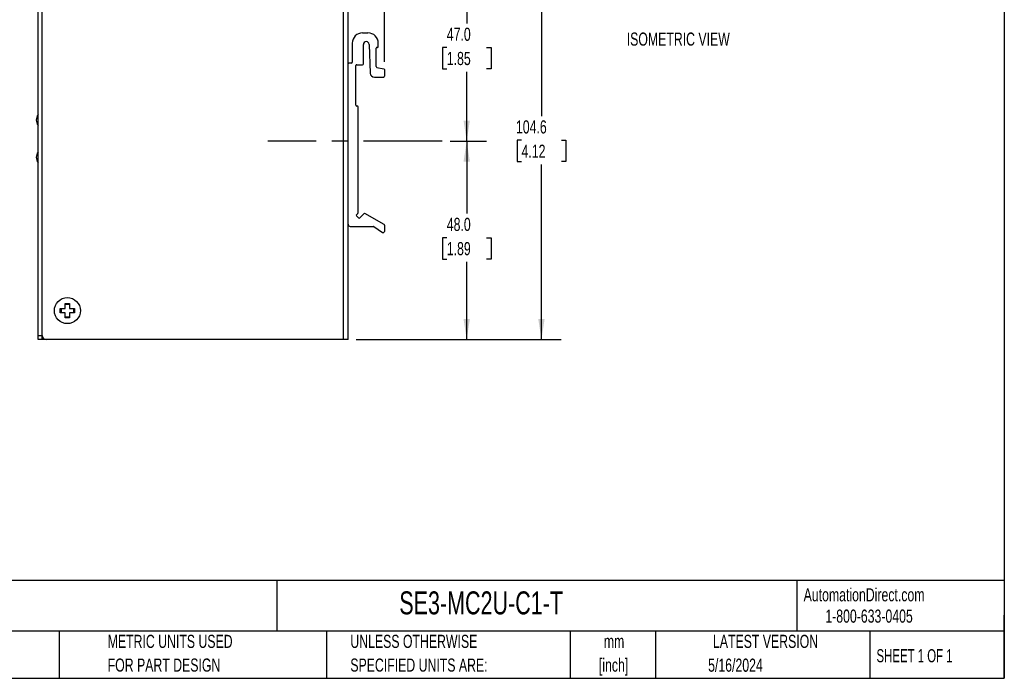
# Model space of a CAD drawing. Header units: millimetres. Extents: x 6 to 273, y 6 to 210.
# Tile 2 of 4: x 114 to 273, y 6 to 113. Entities that reach past the tile are written whole.
import ezdxf

# ---------------------------------------------------------------- set-up
doc = ezdxf.new("R2010")
doc.units = ezdxf.units.MM
doc.linetypes.add('CENTERX2', pattern=[20.32, 12.7, -2.54, 2.54, -2.54])
doc.layers.add('CENTER', color=40, linetype='CENTERX2')
doc.layers.add('DIMENSIONS', color=140, linetype='Continuous', lineweight=25)
doc.layers.add('TEXT', color=140, linetype='Continuous', lineweight=25)
doc.styles.add('SLDTEXTSTYLE0', font='TXT', dxfattribs={"width": 0.7})
doc.styles.add('SLDTEXTSTYLE1', font='TXT', dxfattribs={"width": 0.65})
doc.dimstyles.new('SLDDIMSTYLE1', dxfattribs={"dimtxt": 2.158008, "dimasz": 3.302, "dimexe": 0, "dimexo": 0.0625, "dimgap": 0.539502, "dimtad": 0, "dimtih": 1, "dimtoh": 1, "dimlfac": 1.5, "dimrnd": 1e-09, "dimzin": 4, "dimdsep": 46, "dimtxsty": 'SLDTEXTSTYLE0', "dimsah": 1, "dimcen": 0.09, "dimadec": 0, "dimazin": 1, "dimtfac": 1, "dimtofl": 0, "dimtmove": 0, "dimatfit": 3, "dimfxl": 0, "dimfrac": 2, "dimtolj": 1, "dimtzin": 12, "dimarcsym": 0})
doc.dimstyles.new('SLDDIMSTYLE4', dxfattribs={"dimtxt": 2.158008, "dimasz": 3.302, "dimexe": 0, "dimexo": 0.0625, "dimgap": 0.539502, "dimtad": 0, "dimtih": 1, "dimtoh": 1, "dimlfac": 1.5, "dimrnd": 1e-09, "dimzin": 12, "dimdsep": 46, "dimtxsty": 'SLDTEXTSTYLE0', "dimsah": 1, "dimcen": 0.09, "dimadec": 0, "dimazin": 3, "dimtfac": 1, "dimtofl": 0, "dimtmove": 0, "dimatfit": 3, "dimfxl": 0, "dimfrac": 2, "dimtolj": 1, "dimtzin": 12, "dimarcsym": 0})

# ---------------------------------------------------------------- blocks, each defined once
blk = doc.blocks.new('_D_3')
at = {"layer": 'DIMENSIONS'}
for p, q in [((183.68, 92.98), (189.54, 92.98)), ((186.37, 92.98), (186.37, 81.31)), ((183.16, 77.39), (182.44, 77.39)), ((182.44, 77.39), (182.44, 73.96)), ((189.58, 77.39), (190.3, 77.39)), ((190.3, 77.39), (190.3, 73.96)), ((182.44, 73.96), (183.16, 73.96)), ((186.37, 60.97), (186.37, 73.48)), ((190.3, 73.96), (189.58, 73.96)), ((168.52, 60.97), (189.54, 60.97))]:
    blk.add_line(p, q, dxfattribs=at)
for points in [[(186.37, 92.98), (185.86, 89.68), (186.88, 89.68)], [(186.37, 60.97), (186.88, 64.27), (185.86, 64.27)]]:
    blk.add_solid(points, dxfattribs=at)
at = {"layer": 'DIMENSIONS', "char_height": 2.117, "attachment_point": 1, "style": 'SLDTEXTSTYLE0'}
for s, insert in [('48.0', (183.16, 80.6)), ('1.89', (183.16, 76.69))]:
    blk.add_mtext(s, dxfattribs=dict(at, insert=insert))
blk = doc.blocks.new('_D_4')
at = {"layer": 'DIMENSIONS'}
for p, q in [((168.52, 124.3), (189.54, 124.3)), ((186.37, 124.3), (186.37, 111.96)), ((183.16, 108.05), (182.44, 108.05)), ((182.44, 108.05), (182.44, 104.62)), ((189.58, 108.05), (190.3, 108.05)), ((190.3, 108.05), (190.3, 104.62)), ((182.44, 104.62), (183.16, 104.62)), ((186.37, 92.98), (186.37, 104.14)), ((190.3, 104.62), (189.58, 104.62)), ((183.68, 92.98), (189.54, 92.98))]:
    blk.add_line(p, q, dxfattribs=at)
for points in [[(186.37, 124.3), (185.86, 121), (186.88, 121)], [(186.37, 92.98), (186.88, 96.28), (185.86, 96.28)]]:
    blk.add_solid(points, dxfattribs=at)
at = {"layer": 'DIMENSIONS', "char_height": 2.117, "attachment_point": 1, "style": 'SLDTEXTSTYLE0'}
for s, insert in [('47.0', (183.16, 111.26)), ('1.85', (183.16, 107.35))]:
    blk.add_mtext(s, dxfattribs=dict(at, insert=insert))
blk = doc.blocks.new('_D_6')
at = {"layer": 'DIMENSIONS'}
for p, q in [((117.25, 125.57), (117.25, 153.11)), ((173.11, 105.78), (173.11, 153.11)), ((117.25, 149.94), (135.67, 149.94)), ((138.6, 149.94), (137.87, 149.94)), ((137.87, 149.94), (137.87, 146.51)), ((145.01, 149.94), (145.74, 149.94)), ((145.74, 149.94), (145.74, 146.51)), ((173.11, 149.94), (147.94, 149.94)), ((137.87, 146.51), (138.6, 146.51)), ((145.74, 146.51), (145.01, 146.51))]:
    blk.add_line(p, q, dxfattribs=at)
for points in [[(117.25, 149.94), (120.55, 149.43), (120.55, 150.45)], [(173.11, 149.94), (169.81, 150.45), (169.81, 149.43)]]:
    blk.add_solid(points, dxfattribs=at)
at = {"layer": 'DIMENSIONS', "char_height": 2.117, "attachment_point": 1, "style": 'SLDTEXTSTYLE0'}
for s, insert in [('83.8', (138.6, 153.15)), ('3.30', (138.6, 149.24))]:
    blk.add_mtext(s, dxfattribs=dict(at, insert=insert))
blk = doc.blocks.new('_D_7')
at = {"layer": 'DIMENSIONS'}
for p, q in [((160.4, 130.67), (201.59, 130.67)), ((198.42, 130.67), (198.42, 97.02)), ((195.21, 93.11), (194.49, 93.11)), ((194.49, 93.11), (194.49, 89.68)), ((201.63, 93.11), (202.35, 93.11)), ((202.35, 93.11), (202.35, 89.68)), ((194.49, 89.68), (195.21, 89.68)), ((198.42, 60.97), (198.42, 89.19)), ((202.35, 89.68), (201.63, 89.68)), ((168.52, 60.97), (201.59, 60.97))]:
    blk.add_line(p, q, dxfattribs=at)
for points in [[(198.42, 130.67), (197.91, 127.37), (198.93, 127.37)], [(198.42, 60.97), (198.93, 64.27), (197.91, 64.27)]]:
    blk.add_solid(points, dxfattribs=at)
at = {"layer": 'DIMENSIONS', "char_height": 2.117, "attachment_point": 1, "style": 'SLDTEXTSTYLE0'}
for s, insert in [('104.6', (194.31, 96.32)), ('4.12', (195.21, 92.4))]:
    blk.add_mtext(s, dxfattribs=dict(at, insert=insert))

msp = doc.modelspace()

# ---------------------------------------------------------------- linework, layer by layer
for p, q in [((117.2476, 61.6349), (117.2476, 123.6349)), ((117.9143, 61.6349), (117.9143, 123.6349)), ((117.9143, 61.6349), (117.9143, 123.5682)), ((166.5143, 60.9682), (166.5143, 123.5682)), ((167.2476, 105.4216), (167.2476, 123.5682)), ((169.581, 110.4216), (170.4476, 110.4216)), ((167.9143, 108.7549), (167.9143, 105.6882)), ((169.7143, 105.4216), (169.7143, 108.5549)), ((170.6473, 108.5726), (170.8233, 103.9296)), ((171.781, 104.9975), (171.781, 107.9549)), ((171.9143, 108.0882), (171.981, 108.0882)), ((172.1143, 108.2216), (172.1143, 108.7549)), ((167.2476, 79.5549), (167.2476, 105.4216)), ((167.781, 105.5549), (167.381, 105.5549)), ((168.5143, 98.7549), (168.5143, 105.1549)), ((168.6476, 105.2882), (169.581, 105.2882)), ((171.8881, 104.8668), (173.0071, 104.643)), ((171.4895, 103.2882), (172.981, 103.2882)), ((173.1143, 104.5122), (173.1143, 103.4216)), ((168.7143, 98.6216), (168.6476, 98.6216)), ((168.8476, 81.3967), (168.8476, 98.4882)), ((117.2476, 85.8154), (117.221, 85.8154)), ((117.221, 85.8154), (117.221, 68.8821)), ((168.8086, 81.3024), (168.6072, 81.101)), ((169.809, 81.2658), (169.1257, 80.5825)), ((173.0476, 79.5101), (169.97, 81.287)), ((167.2476, 60.9682), (167.2476, 79.5549)), ((168.9372, 80.5825), (168.6072, 80.9125)), ((173.1143, 79.3947), (173.1143, 78.4216)), ((167.581, 79.2216), (171.34, 79.2216)), ((171.4149, 79.1985), (172.8019, 78.2561)), ((117.221, 68.8821), (117.2476, 68.8821)), ((121.6476, 66.8016), (122.3143, 66.8016)), ((121.6476, 65.9682), (121.6476, 66.8016)), ((122.3143, 66.8016), (122.3143, 65.9682)), ((120.8143, 65.9682), (121.6476, 65.9682)), ((120.8143, 65.3016), (120.8143, 65.9682)), ((121.6476, 65.3016), (120.8143, 65.3016)), ((121.6476, 64.4682), (121.6476, 65.3016)), ((122.3143, 65.9682), (123.1476, 65.9682)), ((122.3143, 65.3016), (122.3143, 64.4682)), ((123.1476, 65.3016), (122.3143, 65.3016)), ((123.1476, 65.9682), (123.1476, 65.3016)), ((122.3143, 64.4682), (121.6476, 64.4682)), ((117.2476, 61.6349), (117.9143, 61.6349)), ((117.2476, 60.9682), (117.2476, 61.6349)), ((117.9143, 60.9682), (117.2476, 60.9682)), ((117.9143, 60.9682), (117.9143, 61.6349)), ((117.981, 60.9682), (117.981, 61.3443)), ((118.581, 60.9682), (117.981, 60.9682)), ((166.5143, 60.9682), (118.581, 60.9682)), ((167.2476, 60.9682), (166.5143, 60.9682))]:
    msp.add_line(p, q)
at = {"flags": 128}
for points in [[(122.9238, 65.9682), (122.9495, 65.8836), (122.981, 65.6349)], [(122.981, 65.6349), (122.9495, 65.3862), (122.9238, 65.3016)]]:
    msp.add_lwpolyline(points, dxfattribs=at)
msp.add_circle((121.981, 65.6349), 2.1)
for centre, radius, start, end in [((169.581, 108.7549), 1.6667, 90, 180), ((170.4476, 108.7549), 1.6667, 0, 90), ((170.181, 108.5549), 0.4667, 2.171102, 180), ((171.9143, 107.9549), 0.1333, 90, 180), ((171.981, 108.2216), 0.1333, 270, 0), ((167.381, 105.4216), 0.1333, 90, 180), ((167.781, 105.6882), 0.1333, 270, 0), ((168.6476, 105.1549), 0.1333, 90, 180), ((169.581, 105.4216), 0.1333, 270, 360), ((171.9143, 104.9975), 0.1333, 180, 258.690068), ((171.4895, 103.9549), 0.6667, 182.171102, 270), ((172.981, 103.4216), 0.1333, 270, 0), ((172.981, 104.5122), 0.1333, 0, 78.690068), ((168.6476, 98.7549), 0.1333, 180, 270), ((168.7143, 98.4882), 0.1333, 0, 90), ((118.4581, 96.3747), 1.4963, 143.998524, 216.001476), ((118.4581, 90.3581), 1.4963, 143.998524, 216.001476), ((168.7015, 81.0068), 0.1333, 135, 225), ((168.7143, 81.3967), 0.1333, 315, 0), ((169.9033, 81.1715), 0.1333, 60, 135), ((167.581, 79.5549), 0.3333, 180, 270), ((169.0315, 80.6768), 0.1333, 225, 315), ((172.981, 79.3947), 0.1333, 0, 60), ((171.34, 79.0882), 0.1333, 55.806561, 90), ((172.9143, 78.4216), 0.2, 235.806561, 0), ((121.981, 65.6349), 1, 160.528779, 199.471221), ((121.981, 65.6349), 1, 70.528779, 109.471221), ((121.981, 65.6349), 1, 250.528779, 289.471221), ((118.581, 61.6349), 0.6667, 180, 270)]:
    msp.add_arc(centre, radius, start, end)
at = {"layer": 'CENTER'}
msp.add_line((182.415, 92.9825), (154.3178, 92.9825), dxfattribs=at)
at = {"layer": 'TEXT'}
for p, q in [((273.05, 209.55), (273.05, 6.35)), ((273.05, 22.1261), (6.35, 22.1261)), ((155.7589, 22.1261), (155.7589, 13.97)), ((239.5754, 22.1261), (239.5754, 13.97)), ((273.05, 6.35), (273.05, 16.51)), ((273.05, 13.97), (6.35, 13.97)), ((120.6465, 13.97), (120.6465, 6.35)), ((163.7802, 13.97), (163.7802, 6.35)), ((203.0243, 13.97), (203.0243, 6.35)), ((216.8121, 13.97), (216.8121, 6.35)), ((251.3487, 13.97), (251.3487, 6.35)), ((6.35, 6.35), (273.05, 6.35))]:
    msp.add_line(p, q, dxfattribs=at)

# ---------------------------------------------------------------- texts
at = {"color": 179, "linetype": 'Continuous', "lineweight": 18, "char_height": 2.116667, "attachment_point": 1, "style": 'SLDTEXTSTYLE0'}
for s, insert in [('AutomationDirect.com', (240.695, 20.8765)), ('1-800-633-0405', (244.1916, 17.437))]:
    msp.add_mtext(s, dxfattribs=dict(at, insert=insert))
at = {"layer": 'DIMENSIONS', "insert": (212.1711, 110.4801), "char_height": 2.116667, "attachment_point": 1, "style": 'SLDTEXTSTYLE0'}
msp.add_mtext('ISOMETRIC VIEW', dxfattribs=at)
at = {"layer": 'TEXT'}
for s, insert, char_height, attachment_point, style in [('STRIDE INDUSTRIAL UNMANAGED ETHERNET MEDIA CONVERTER, 2 PORTS, (1) ETHERNET 10/100BASE-T (RJ45) AND (1) MULTI-MODE SC 100FX FIBER', (7.9657, 19.9452), 1.3229167, 1, 'SLDTEXTSTYLE0'), ('SE3-MC2U-C1-T', (175.5018, 20.3644), 3.704167, 1, 'SLDTEXTSTYLE0'), ('PORT(S), (1) FORM A (SPST) RELAY, -40 TO +80 DEG C, METAL HOUSING, IP30, 35MM DIN RAIL OR PANEL MOUNT, HAZARDOUS LOCATION RATED.', (7.9657, 17.1813), 1.3229167, 1, 'SLDTEXTSTYLE0'), ('METRIC UNITS USED', (128.4784, 13.364), 2.116667, 1, 'SLDTEXTSTYLE0'), ('UNLESS OTHERWISE', (167.6079, 13.364), 2.116667, 1, 'SLDTEXTSTYLE0'), ('mm', (210.1304, 13.3613), 2.11667, 2, 'SLDTEXTSTYLE0'), ('LATEST VERSION', (234.5521, 13.364), 2.116667, 2, 'SLDTEXTSTYLE0'), ('FOR PART DESIGN', (128.4784, 9.5418), 2.116667, 1, 'SLDTEXTSTYLE0'), ('SPECIFIED UNITS ARE:', (167.6079, 9.5418), 2.116667, 1, 'SLDTEXTSTYLE0'), ('[inch]', (210.0466, 9.5391), 2.11667, 2, 'SLDTEXTSTYLE0'), ('5/16/2024', (229.7015, 9.5275), 2.11667, 2, 'SLDTEXTSTYLE0'), ('SHEET 1 OF 1', (252.4413, 11.0515), 2.116667, 1, 'SLDTEXTSTYLE1')]:
    msp.add_mtext(s, dxfattribs=dict(at, insert=insert, char_height=char_height, attachment_point=attachment_point, style=style))

# ---------------------------------------------------------------- dimensions: what is measured, and where the dimension line sits
at = {"layer": 'DIMENSIONS'}
dim = msp.add_linear_dim(base=(173.1143, 149.9385), p1=(117.2476, 124.3016), p2=(173.1143, 104.5122), dimstyle='SLDDIMSTYLE4', dxfattribs=at)
dim.commit()
dim.dimension.update_dxf_attribs({"geometry": '_D_6', "text_midpoint": (141.8049, 149.9385), "dimtype": 160})
for base, p1, p2, dimstyle, picture, middle in [((198.4188, 60.9682), (159.1298, 130.6708), (167.2476, 60.9682), 'SLDDIMSTYLE4', '_D_7', (198.4188, 93.1052)), ((186.3695, 124.3016), (182.415, 92.9825), (167.2476, 124.3016), 'SLDDIMSTYLE1', '_D_4', (186.3695, 108.0516)), ((186.3695, 60.9682), (182.415, 92.9825), (167.2476, 60.9682), 'SLDDIMSTYLE1', '_D_3', (186.3695, 77.3924))]:
    dim = msp.add_linear_dim(base=base, p1=p1, p2=p2, angle=90, dimstyle=dimstyle, dxfattribs=at)
    dim.commit()
    dim.dimension.update_dxf_attribs({"geometry": picture, "text_midpoint": middle, "dimtype": 160})

doc.saveas('drawing.dxf')
